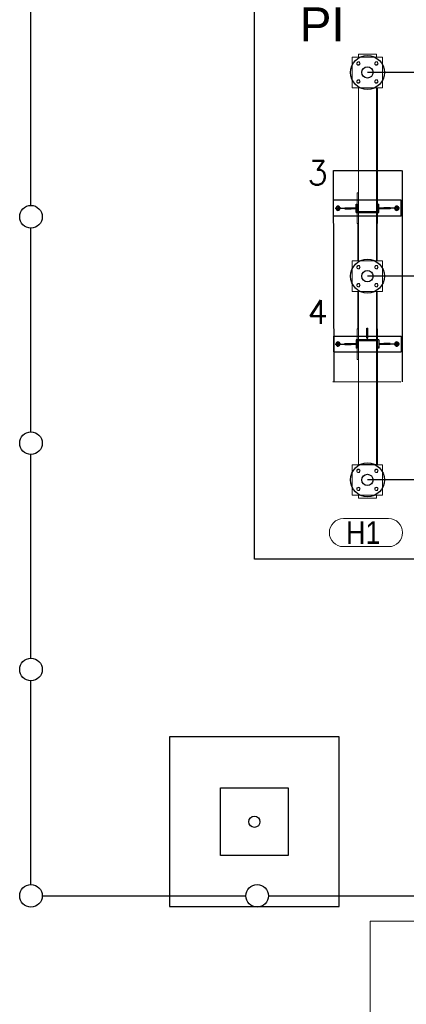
# Model space of a CAD drawing. Header units: metres. Extents: x 70279.8 to 70377.7, y 409251.8 to 409331.5.
# Tile 71 of 244: x 70305.9 to 70309.3, y 409301.1 to 409309.8. Entities that reach past the tile are written whole.
import ezdxf
from ezdxf.enums import TextEntityAlignment as Align

# ---------------------------------------------------------------- set-up
doc = ezdxf.new("R2010")
doc.units = ezdxf.units.M
doc.linetypes.add('XKITLINE00', pattern=[0])
doc.layers.add('CONTINUOUS', color=7, linetype='Continuous', lineweight=18)
doc.styles.add('Arial', font='arial.ttf')
doc.styles.add('ROMANS', font='romans.shx')

# ---------------------------------------------------------------- blocks, each defined once
blk = doc.blocks.new('stelconplaat')
at = {"layer": 'CONTINUOUS'}
for p, q in [((0, 2000), (2000, 2000)), ((0, 0), (0, 2000)), ((2000, 2000), (2000, 0)), ((2000, 0), (0, 0))]:
    blk.add_line(p, q, dxfattribs=at)

msp = doc.modelspace()

# ---------------------------------------------------------------- linework, layer by layer
for p, q in [((70307.975, 409305.05), (70307.975, 409310.05)), ((70306, 409308.175), (70306, 409309.975)), ((70319.74, 409309.35), (70308.975, 409309.35)), ((70308.675, 409308.4827), (70309.275, 409308.4827)), ((70308.6816, 409306.6191), (70308.675, 409308.4827)), ((70309.2816, 409308.4827), (70309.2816, 409306.6154)), ((70306, 409306.175), (70306, 409307.975)), ((70319.15, 409307.55), (70308.975, 409307.55)), ((70308.6693, 409306.6192), (70309.2693, 409306.6155)), ((70306, 409304.175), (70306, 409305.975)), ((70319.15, 409305.75), (70308.975, 409305.75)), ((70309.975, 409305.05), (70307.975, 409305.05)), ((70306, 409302.175), (70306, 409303.975)), ((70307.675, 409303.0305), (70308.275, 409303.0305)), ((70307.675, 409302.4305), (70307.675, 409303.0305)), ((70308.275, 409303.0305), (70308.275, 409302.4305)), ((70308.275, 409302.4305), (70307.675, 409302.4305)), ((70306.1, 409302.075), (70307.9, 409302.075)), ((70308.1, 409302.075), (70309.9, 409302.075))]:
    msp.add_line(p, q)
at = {"linetype": 'XKITLINE00', "lineweight": 0}
for p, q in [((70308.8402, 409309.2154), (70308.8402, 409309.4845)), ((70308.8402, 409309.4845), (70309.1093, 409309.4845)), ((70308.8818, 409309.4331), (70308.8916, 409309.4429)), ((70308.8916, 409309.4429), (70308.905, 409309.4393)), ((70308.8947, 409309.511), (70309.0547, 409309.511)), ((70308.8947, 409309.4855), (70308.8947, 409309.511)), ((70308.8947, 409309.4845), (70308.8947, 409309.4855)), ((70309.0547, 409309.4855), (70308.8947, 409309.4855)), ((70308.905, 409309.4393), (70308.9085, 409309.426)), ((70308.9717, 409309.4845), (70308.9717, 409309.4855)), ((70308.9777, 409309.4845), (70308.9777, 409309.4855)), ((70309.0409, 409309.4331), (70309.0507, 409309.4429)), ((70309.0507, 409309.4429), (70309.0641, 409309.4393)), ((70309.0547, 409309.511), (70309.0547, 409309.4855)), ((70309.0547, 409309.4845), (70309.0547, 409309.4855)), ((70309.0641, 409309.4393), (70309.0676, 409309.426)), ((70309.1093, 409309.4845), (70309.1093, 409309.2154)), ((70308.8854, 409309.4197), (70308.8818, 409309.4331)), ((70308.8987, 409309.4162), (70308.8854, 409309.4197)), ((70308.9085, 409309.426), (70308.8987, 409309.4162)), ((70309.0445, 409309.4197), (70309.0409, 409309.4331)), ((70309.0578, 409309.4162), (70309.0445, 409309.4197)), ((70309.0676, 409309.426), (70309.0578, 409309.4162)), ((70308.8818, 409309.274), (70308.8916, 409309.2838)), ((70308.8854, 409309.2607), (70308.8818, 409309.274)), ((70308.8916, 409309.2838), (70308.905, 409309.2802)), ((70308.9085, 409309.2669), (70308.8987, 409309.2571)), ((70308.905, 409309.2802), (70308.9085, 409309.2669)), ((70309.0409, 409309.274), (70309.0507, 409309.2838)), ((70309.0445, 409309.2606), (70309.0409, 409309.274)), ((70309.0507, 409309.2838), (70309.0641, 409309.2802)), ((70309.0676, 409309.2669), (70309.0578, 409309.2571)), ((70309.0641, 409309.2802), (70309.0676, 409309.2669)), ((70309.1093, 409309.2154), (70308.8402, 409309.2154)), ((70308.8987, 409309.2571), (70308.8854, 409309.2607)), ((70308.8947, 409307.6845), (70308.8947, 409309.2154)), ((70308.8947, 409309.2144), (70309.0547, 409309.2144)), ((70308.9717, 409309.2144), (70308.9717, 409309.2154)), ((70308.9777, 409309.2144), (70308.9777, 409309.2154)), ((70309.0578, 409309.2571), (70309.0445, 409309.2606)), ((70309.0547, 409307.6845), (70309.0547, 409309.2154)), ((70309.0647, 409308.2851), (70309.0647, 409309.2154)), ((70308.6747, 409308.2201), (70308.8847, 409308.2201)), ((70308.6747, 409308.0801), (70308.6747, 409308.2201)), ((70308.8847, 409308.2851), (70308.8947, 409308.2851)), ((70308.8847, 409308.2851), (70308.8847, 409308.0151)), ((70309.0547, 409308.2851), (70309.0647, 409308.2851)), ((70309.0647, 409308.2851), (70309.0647, 409308.0151)), ((70309.0647, 409308.2201), (70309.2747, 409308.2201)), ((70309.2747, 409308.0801), (70309.2747, 409308.2201)), ((70308.6974, 409308.1501), (70308.7061, 409308.1651)), ((70308.7061, 409308.1351), (70308.6974, 409308.1501)), ((70308.7061, 409308.1651), (70308.7234, 409308.1651)), ((70308.7234, 409308.1351), (70308.7061, 409308.1351)), ((70308.7234, 409308.1651), (70308.732, 409308.1501)), ((70308.732, 409308.1501), (70308.7234, 409308.1351)), ((70308.7747, 409308.1451), (70308.7747, 409308.1551)), ((70308.7747, 409308.1551), (70308.8747, 409308.1551)), ((70308.7747, 409308.1451), (70308.8747, 409308.1451)), ((70308.8247, 409308.1451), (70308.8247, 409308.1551)), ((70308.8832, 409308.1876), (70308.8747, 409308.1876)), ((70308.8747, 409308.1876), (70308.8747, 409308.1126)), ((70308.8847, 409308.1689), (70308.8832, 409308.1876)), ((70309.0662, 409308.1876), (70309.0647, 409308.1689)), ((70309.0747, 409308.1876), (70309.0662, 409308.1876)), ((70309.0747, 409308.1126), (70309.0747, 409308.1876)), ((70309.0747, 409308.1551), (70309.1747, 409308.1551)), ((70309.1747, 409308.1451), (70309.0747, 409308.1451)), ((70309.1247, 409308.1451), (70309.1247, 409308.1551)), ((70309.1747, 409308.1551), (70309.1747, 409308.1451)), ((70309.2174, 409308.1501), (70309.2261, 409308.1651)), ((70309.2261, 409308.1351), (70309.2174, 409308.1501)), ((70309.2261, 409308.1651), (70309.2434, 409308.1651)), ((70309.2434, 409308.1351), (70309.2261, 409308.1351)), ((70309.2434, 409308.1651), (70309.252, 409308.1501)), ((70309.252, 409308.1501), (70309.2434, 409308.1351)), ((70308.6747, 409308.0801), (70308.8847, 409308.0801)), ((70308.8747, 409308.1126), (70308.8847, 409308.1126)), ((70309.0647, 409308.1126), (70309.0747, 409308.1126)), ((70309.0647, 409308.0801), (70309.2747, 409308.0801)), ((70308.8847, 409308.0151), (70308.8947, 409308.0151)), ((70308.8897, 409307.6845), (70308.8897, 409308.0151)), ((70309.0547, 409308.0151), (70309.0647, 409308.0151)), ((70309.0597, 409307.6845), (70309.0597, 409308.0151)), ((70308.8402, 409307.4154), (70308.8402, 409307.6845)), ((70308.8402, 409307.6845), (70309.1093, 409307.6845)), ((70308.8818, 409307.6331), (70308.8916, 409307.6429)), ((70308.8854, 409307.6197), (70308.8818, 409307.6331)), ((70308.8987, 409307.6162), (70308.8854, 409307.6197)), ((70308.8916, 409307.6429), (70308.905, 409307.6393)), ((70308.8947, 409307.6855), (70309.0547, 409307.6855)), ((70308.9085, 409307.626), (70308.8987, 409307.6162)), ((70308.905, 409307.6393), (70308.9085, 409307.626)), ((70308.9717, 409307.6845), (70308.9717, 409307.6855)), ((70308.9777, 409307.6845), (70308.9777, 409307.6855)), ((70309.0409, 409307.6331), (70309.0507, 409307.6429)), ((70309.0445, 409307.6197), (70309.0409, 409307.6331)), ((70309.0578, 409307.6162), (70309.0445, 409307.6197)), ((70309.0507, 409307.6429), (70309.0641, 409307.6393)), ((70309.0676, 409307.626), (70309.0578, 409307.6162)), ((70309.0641, 409307.6393), (70309.0676, 409307.626)), ((70309.1093, 409307.6845), (70309.1093, 409307.4154)), ((70308.8818, 409307.474), (70308.8916, 409307.4838)), ((70308.8854, 409307.4607), (70308.8818, 409307.474)), ((70308.8987, 409307.4571), (70308.8854, 409307.4607)), ((70308.8916, 409307.4838), (70308.905, 409307.4802)), ((70308.9085, 409307.4669), (70308.8987, 409307.4571)), ((70308.905, 409307.4802), (70308.9085, 409307.4669)), ((70309.0409, 409307.474), (70309.0507, 409307.4838)), ((70309.0445, 409307.4606), (70309.0409, 409307.474)), ((70309.0578, 409307.4571), (70309.0445, 409307.4606)), ((70309.0507, 409307.4838), (70309.0641, 409307.4802)), ((70309.0676, 409307.4669), (70309.0578, 409307.4571)), ((70309.0641, 409307.4802), (70309.0676, 409307.4669)), ((70309.1093, 409307.4154), (70308.8402, 409307.4154)), ((70308.8897, 409307.0851), (70308.8897, 409307.4154)), ((70308.8947, 409305.8845), (70308.8947, 409307.4154)), ((70308.8947, 409307.4144), (70309.0547, 409307.4144)), ((70308.9717, 409307.4144), (70308.9717, 409307.4154)), ((70308.9777, 409307.4144), (70308.9777, 409307.4154)), ((70309.0547, 409305.8845), (70309.0547, 409307.4154)), ((70309.0597, 409307.0851), (70309.0597, 409307.4154)), ((70308.6747, 409307.0201), (70308.6747, 409306.8801)), ((70308.6747, 409307.0201), (70308.8847, 409307.0201)), ((70308.8847, 409307.0851), (70308.8947, 409307.0851)), ((70308.8847, 409307.0851), (70308.8847, 409306.8151)), ((70309.0547, 409307.0851), (70309.0647, 409307.0851)), ((70309.0647, 409307.0851), (70309.0647, 409306.8151)), ((70309.0647, 409307.0201), (70309.2747, 409307.0201)), ((70309.2747, 409307.0201), (70309.2747, 409306.8801)), ((70308.6974, 409306.9501), (70308.7061, 409306.9651)), ((70308.7061, 409306.9351), (70308.6974, 409306.9501)), ((70308.7061, 409306.9651), (70308.7234, 409306.9651)), ((70308.7234, 409306.9351), (70308.7061, 409306.9351)), ((70308.7234, 409306.9651), (70308.732, 409306.9501)), ((70308.732, 409306.9501), (70308.7234, 409306.9351)), ((70308.7747, 409306.9451), (70308.7747, 409306.9551)), ((70308.7747, 409306.9551), (70308.8747, 409306.9551)), ((70308.7747, 409306.9451), (70308.8747, 409306.9451)), ((70308.8247, 409306.9451), (70308.8247, 409306.9551)), ((70308.8747, 409306.9876), (70308.8847, 409306.9876)), ((70308.8747, 409306.9876), (70308.8747, 409306.9126)), ((70308.8832, 409306.9126), (70308.8847, 409306.9314)), ((70309.0647, 409306.9876), (70309.0747, 409306.9876)), ((70309.0647, 409306.9314), (70309.0662, 409306.9126)), ((70309.0747, 409306.9126), (70309.0747, 409306.9876)), ((70309.0747, 409306.9551), (70309.1747, 409306.9551)), ((70309.1747, 409306.9451), (70309.0747, 409306.9451)), ((70309.1247, 409306.9451), (70309.1247, 409306.9551)), ((70309.1747, 409306.9551), (70309.1747, 409306.9451)), ((70309.2174, 409306.9501), (70309.2261, 409306.9651)), ((70309.2261, 409306.9351), (70309.2174, 409306.9501)), ((70309.2261, 409306.9651), (70309.2434, 409306.9651)), ((70309.2434, 409306.9351), (70309.2261, 409306.9351)), ((70309.2434, 409306.9651), (70309.252, 409306.9501)), ((70309.252, 409306.9501), (70309.2434, 409306.9351)), ((70308.6747, 409306.8801), (70308.8847, 409306.8801)), ((70308.8747, 409306.9126), (70308.8832, 409306.9126)), ((70309.0647, 409306.8801), (70309.2747, 409306.8801)), ((70309.0662, 409306.9126), (70309.0747, 409306.9126)), ((70308.8847, 409306.8151), (70308.8947, 409306.8151)), ((70309.0547, 409306.8151), (70309.0647, 409306.8151)), ((70309.0647, 409305.8845), (70309.0647, 409306.8151)), ((70308.8402, 409305.6154), (70308.8402, 409305.8845)), ((70308.8402, 409305.8845), (70309.1093, 409305.8845)), ((70308.8947, 409305.8855), (70309.0547, 409305.8855)), ((70308.9717, 409305.8845), (70308.9717, 409305.8855)), ((70308.9777, 409305.8845), (70308.9777, 409305.8855)), ((70309.1093, 409305.8845), (70309.1093, 409305.6154)), ((70308.8818, 409305.8331), (70308.8916, 409305.8429)), ((70308.8854, 409305.8197), (70308.8818, 409305.8331)), ((70308.8987, 409305.8162), (70308.8854, 409305.8197)), ((70308.8916, 409305.8429), (70308.905, 409305.8393)), ((70308.9085, 409305.826), (70308.8987, 409305.8162)), ((70308.905, 409305.8393), (70308.9085, 409305.826)), ((70309.0409, 409305.8331), (70309.0507, 409305.8429)), ((70309.0445, 409305.8197), (70309.0409, 409305.8331)), ((70309.0578, 409305.8162), (70309.0445, 409305.8197)), ((70309.0507, 409305.8429), (70309.0641, 409305.8393)), ((70309.0676, 409305.826), (70309.0578, 409305.8162)), ((70309.0641, 409305.8393), (70309.0676, 409305.826)), ((70309.1093, 409305.6154), (70308.8402, 409305.6154)), ((70308.8818, 409305.674), (70308.8916, 409305.6838)), ((70308.8854, 409305.6607), (70308.8818, 409305.674)), ((70308.8987, 409305.6571), (70308.8854, 409305.6607)), ((70308.8916, 409305.6838), (70308.905, 409305.6802)), ((70308.8947, 409305.5892), (70308.8947, 409305.6154)), ((70308.8947, 409305.6144), (70309.0547, 409305.6144)), ((70308.9085, 409305.6669), (70308.8987, 409305.6571)), ((70308.905, 409305.6802), (70308.9085, 409305.6669)), ((70308.9717, 409305.6144), (70308.9717, 409305.6154)), ((70308.9777, 409305.6144), (70308.9777, 409305.6154)), ((70309.0409, 409305.674), (70309.0507, 409305.6838)), ((70309.0445, 409305.6606), (70309.0409, 409305.674)), ((70309.0578, 409305.6571), (70309.0445, 409305.6606)), ((70309.0507, 409305.6838), (70309.0641, 409305.6802)), ((70309.0547, 409305.5892), (70309.0547, 409305.6154)), ((70309.0676, 409305.6669), (70309.0578, 409305.6571)), ((70309.0641, 409305.6802), (70309.0676, 409305.6669)), ((70308.8947, 409305.5892), (70309.0547, 409305.5892))]:
    msp.add_line(p, q, dxfattribs=at)
at = {"linetype": 'Continuous', "lineweight": 25}
for p, q in [((70309.2747, 409308.2201), (70308.6747, 409308.2201)), ((70308.6747, 409308.0801), (70308.6747, 409308.2201)), ((70309.2747, 409308.0801), (70309.2747, 409308.2201)), ((70308.6907, 409308.1501), (70308.7067, 409308.1501)), ((70308.6974, 409308.1501), (70308.7061, 409308.1651)), ((70308.7061, 409308.1351), (70308.6974, 409308.1501)), ((70308.7061, 409308.1651), (70308.7234, 409308.1651)), ((70308.7234, 409308.1351), (70308.7061, 409308.1351)), ((70308.7147, 409308.1741), (70308.7147, 409308.1581)), ((70308.7147, 409308.1501), (70308.7178, 409308.1501)), ((70308.7147, 409308.1261), (70308.7147, 409308.1421)), ((70308.7178, 409308.1501), (70308.7264, 409308.1501)), ((70308.7387, 409308.1501), (70308.7227, 409308.1501)), ((70308.7234, 409308.1651), (70308.732, 409308.1501)), ((70308.732, 409308.1501), (70308.7234, 409308.1351)), ((70308.7264, 409308.1501), (70308.7394, 409308.1501)), ((70308.7394, 409308.1501), (70308.7547, 409308.1501)), ((70308.7547, 409308.1501), (70308.8147, 409308.1501)), ((70308.7747, 409308.1451), (70308.7747, 409308.1551)), ((70308.7747, 409308.1551), (70308.8297, 409308.1551)), ((70308.7747, 409308.1451), (70308.8297, 409308.1451)), ((70308.8297, 409308.1451), (70308.8297, 409308.1551)), ((70308.8747, 409308.1126), (70308.8747, 409308.1876)), ((70308.8747, 409308.1876), (70308.8832, 409308.1876)), ((70308.8832, 409308.1876), (70308.8885, 409308.1211)), ((70309.0609, 409308.1211), (70309.0662, 409308.1876)), ((70309.0662, 409308.1876), (70309.0747, 409308.1876)), ((70309.0747, 409308.1126), (70309.0747, 409308.1876)), ((70309.1747, 409308.1551), (70309.1197, 409308.1551)), ((70309.1197, 409308.1551), (70309.1197, 409308.1451)), ((70309.1747, 409308.1451), (70309.1197, 409308.1451)), ((70309.1947, 409308.1501), (70309.1347, 409308.1501)), ((70309.1747, 409308.1551), (70309.1747, 409308.1451)), ((70309.21, 409308.1501), (70309.1947, 409308.1501)), ((70309.223, 409308.1501), (70309.21, 409308.1501)), ((70309.2107, 409308.1501), (70309.2267, 409308.1501)), ((70309.2174, 409308.1501), (70309.2261, 409308.1651)), ((70309.2261, 409308.1351), (70309.2174, 409308.1501)), ((70309.2317, 409308.1501), (70309.223, 409308.1501)), ((70309.2261, 409308.1651), (70309.2434, 409308.1651)), ((70309.2261, 409308.1351), (70309.2434, 409308.1351)), ((70309.2347, 409308.1501), (70309.2317, 409308.1501)), ((70309.2347, 409308.1741), (70309.2347, 409308.1581)), ((70309.2347, 409308.1261), (70309.2347, 409308.1421)), ((70309.2587, 409308.1501), (70309.2427, 409308.1501)), ((70309.2434, 409308.1651), (70309.252, 409308.1501)), ((70309.2434, 409308.1351), (70309.252, 409308.1501)), ((70309.2747, 409308.0801), (70308.6747, 409308.0801)), ((70308.8747, 409308.1126), (70309.0747, 409308.1126)), ((70308.8885, 409308.1211), (70309.0609, 409308.1211)), ((70308.9697, 409307.0026), (70308.9697, 409307.0898)), ((70308.9697, 409307.0898), (70308.9797, 409307.0898)), ((70308.9797, 409307.0026), (70308.9797, 409307.0898)), ((70308.6747, 409307.0201), (70308.6747, 409306.8801)), ((70308.6747, 409307.0201), (70308.9697, 409307.0201)), ((70308.9697, 409307.0026), (70308.9797, 409307.0026)), ((70308.9797, 409307.0201), (70309.2747, 409307.0201)), ((70309.2747, 409307.0201), (70309.2747, 409306.8801)), ((70308.6907, 409306.9501), (70308.7067, 409306.9501)), ((70308.6974, 409306.9501), (70308.7061, 409306.9651)), ((70308.7061, 409306.9351), (70308.6974, 409306.9501)), ((70308.7061, 409306.9651), (70308.7234, 409306.9651)), ((70308.7234, 409306.9351), (70308.7061, 409306.9351)), ((70308.7147, 409306.9741), (70308.7147, 409306.9581)), ((70308.7147, 409306.9501), (70308.7178, 409306.9501)), ((70308.7147, 409306.9261), (70308.7147, 409306.9421)), ((70308.7178, 409306.9501), (70308.7264, 409306.9501)), ((70308.7387, 409306.9501), (70308.7227, 409306.9501)), ((70308.7234, 409306.9651), (70308.732, 409306.9501)), ((70308.732, 409306.9501), (70308.7234, 409306.9351)), ((70308.7264, 409306.9501), (70308.7394, 409306.9501)), ((70308.7394, 409306.9501), (70308.7547, 409306.9501)), ((70308.7547, 409306.9501), (70308.8147, 409306.9501)), ((70308.7747, 409306.9451), (70308.7747, 409306.9551)), ((70308.7747, 409306.9551), (70308.8297, 409306.9551)), ((70308.7747, 409306.9451), (70308.8297, 409306.9451)), ((70308.8297, 409306.9451), (70308.8297, 409306.9551)), ((70309.0747, 409306.9876), (70308.8747, 409306.9876)), ((70308.8747, 409306.9876), (70308.8747, 409306.9126)), ((70308.8885, 409306.9791), (70308.8832, 409306.9126)), ((70309.0609, 409306.9791), (70308.8885, 409306.9791)), ((70309.0662, 409306.9126), (70309.0609, 409306.9791)), ((70309.0747, 409306.9876), (70309.0747, 409306.9126)), ((70309.1747, 409306.9551), (70309.1197, 409306.9551)), ((70309.1197, 409306.9551), (70309.1197, 409306.9451)), ((70309.1747, 409306.9451), (70309.1197, 409306.9451)), ((70309.1947, 409306.9501), (70309.1347, 409306.9501)), ((70309.1747, 409306.9551), (70309.1747, 409306.9451)), ((70309.21, 409306.9501), (70309.1947, 409306.9501)), ((70309.223, 409306.9501), (70309.21, 409306.9501)), ((70309.2107, 409306.9501), (70309.2267, 409306.9501)), ((70309.2174, 409306.9501), (70309.2261, 409306.9651)), ((70309.2261, 409306.9351), (70309.2174, 409306.9501)), ((70309.2317, 409306.9501), (70309.223, 409306.9501)), ((70309.2261, 409306.9651), (70309.2434, 409306.9651)), ((70309.2261, 409306.9351), (70309.2434, 409306.9351)), ((70309.2347, 409306.9501), (70309.2317, 409306.9501)), ((70309.2347, 409306.9741), (70309.2347, 409306.9581)), ((70309.2347, 409306.9261), (70309.2347, 409306.9421)), ((70309.2587, 409306.9501), (70309.2427, 409306.9501)), ((70309.2434, 409306.9651), (70309.252, 409306.9501)), ((70309.2434, 409306.9351), (70309.252, 409306.9501)), ((70308.6747, 409306.8801), (70309.2747, 409306.8801)), ((70308.8832, 409306.9126), (70308.8747, 409306.9126)), ((70309.0747, 409306.9126), (70309.0662, 409306.9126))]:
    msp.add_line(p, q, dxfattribs=at)
at = {"linetype": 'Continuous', "lineweight": 0}
for p, q in [((70308.7623, 409305.4081), (70309.1617, 409305.4081)), ((70308.7623, 409305.1601), (70309.1617, 409305.1601))]:
    msp.add_line(p, q, dxfattribs=at)
at = {"ltscale": 5}
for p, q in [((70308.725, 409303.48), (70307.225, 409303.48)), ((70307.225, 409303.48), (70307.225, 409301.98)), ((70308.725, 409302.73), (70308.725, 409303.48)), ((70308.725, 409301.98), (70308.725, 409302.73)), ((70307.225, 409301.98), (70308.725, 409301.98))]:
    msp.add_line(p, q, dxfattribs=at)
for centre, radius in [((70308.975, 409309.35), 0.15), ((70308.975, 409309.35), 0.05), ((70306, 409308.075), 0.1), ((70308.975, 409307.55), 0.15), ((70308.975, 409307.55), 0.05), ((70306, 409306.075), 0.1), ((70308.975, 409305.75), 0.15), ((70308.975, 409305.75), 0.05), ((70306, 409304.075), 0.1), ((70307.975, 409302.73), 0.05), ((70306, 409302.075), 0.1), ((70308, 409302.075), 0.1)]:
    msp.add_circle(centre, radius)
at = {"linetype": 'XKITLINE00', "lineweight": 0}
for centre, radius, start, end in [((70308.8952, 409309.4295), 0.015, 44.99925, 224.99925), ((70308.8952, 409309.4295), 0.015, 224.99925, 44.99925), ((70309.0543, 409309.4295), 0.015, 44.99925, 224.99925), ((70309.0543, 409309.4295), 0.015, 224.99925, 44.99925), ((70308.8952, 409309.2704), 0.015, 44.99925, 224.99925), ((70308.8952, 409309.2704), 0.015, 224.99925, 44.99925), ((70309.0543, 409309.2704), 0.015, 44.99925, 224.99925), ((70309.0543, 409309.2704), 0.015, 224.99925, 44.99925), ((70308.7147, 409308.1501), 0.0185, 90, 270), ((70308.7147, 409308.1501), 0.01, 90, 270), ((70308.7147, 409308.1501), 0.0185, 270, 90), ((70308.7147, 409308.1501), 0.01, 270, 90), ((70309.2347, 409308.1501), 0.0185, 90, 270), ((70309.2347, 409308.1501), 0.01, 90, 270), ((70309.2347, 409308.1501), 0.0185, 270, 90), ((70309.2347, 409308.1501), 0.01, 270, 90), ((70308.8952, 409307.6295), 0.015, 44.99925, 224.99925), ((70308.8952, 409307.6295), 0.015, 224.99925, 44.99925), ((70309.0543, 409307.6295), 0.015, 44.99925, 224.99925), ((70309.0543, 409307.6295), 0.015, 224.99925, 44.99925), ((70308.8952, 409307.4704), 0.015, 44.99925, 224.99925), ((70308.8952, 409307.4704), 0.015, 224.99925, 44.99925), ((70309.0543, 409307.4704), 0.015, 44.99925, 224.99925), ((70309.0543, 409307.4704), 0.015, 224.99925, 44.99925), ((70308.7147, 409306.9501), 0.0185, 90, 270), ((70308.7147, 409306.9501), 0.01, 90, 270), ((70308.7147, 409306.9501), 0.0185, 270, 90), ((70308.7147, 409306.9501), 0.01, 270, 90), ((70309.2347, 409306.9501), 0.0185, 90, 270), ((70309.2347, 409306.9501), 0.01, 90, 270), ((70309.2347, 409306.9501), 0.0185, 270, 90), ((70309.2347, 409306.9501), 0.01, 270, 90), ((70308.8952, 409305.8295), 0.015, 44.99925, 224.99925), ((70308.8952, 409305.8295), 0.015, 224.99925, 44.99925), ((70309.0543, 409305.8295), 0.015, 44.99925, 224.99925), ((70309.0543, 409305.8295), 0.015, 224.99925, 44.99925), ((70308.8952, 409305.6704), 0.015, 44.99925, 224.99925), ((70308.8952, 409305.6704), 0.015, 224.99925, 44.99925), ((70309.0543, 409305.6704), 0.015, 44.99925, 224.99925), ((70309.0543, 409305.6704), 0.015, 224.99925, 44.99925)]:
    msp.add_arc(centre, radius, start, end, dxfattribs=at)
at = {"linetype": 'Continuous', "lineweight": 25}
for centre, radius, start, end in [((70308.7147, 409308.1501), 0.0185, 90, 270), ((70308.7147, 409308.1501), 0.01, 29.99995, 209.99995), ((70308.7147, 409308.1501), 0.01, 209.99995, 29.99995), ((70308.7147, 409308.1501), 0.0185, 270, 90), ((70309.2347, 409308.1501), 0.0185, 90, 270), ((70309.2347, 409308.1501), 0.01, 29.99995, 209.99995), ((70309.2347, 409308.1501), 0.01, 209.99995, 29.99995), ((70309.2347, 409308.1501), 0.0185, 270, 90), ((70308.7147, 409306.9501), 0.0185, 90, 270), ((70308.7147, 409306.9501), 0.01, 29.99995, 209.99995), ((70308.7147, 409306.9501), 0.01, 209.99995, 29.99995), ((70308.7147, 409306.9501), 0.0185, 270, 90), ((70309.2347, 409306.9501), 0.0185, 90, 270), ((70309.2347, 409306.9501), 0.01, 29.99995, 209.99995), ((70309.2347, 409306.9501), 0.01, 209.99995, 29.99995), ((70309.2347, 409306.9501), 0.0185, 270, 90)]:
    msp.add_arc(centre, radius, start, end, dxfattribs=at)
at = {"linetype": 'Continuous', "lineweight": 0}
for centre, start, end in [((70308.7623, 409305.2841), 90, 270), ((70309.1617, 409305.2841), 270, 90)]:
    msp.add_arc(centre, 0.124, start, end, dxfattribs=at)

# ---------------------------------------------------------------- block references
at = {"xscale": 0.001, "yscale": 0.001, "zscale": 0.001}
msp.add_blockref('stelconplaat', (70309, 409299.85), dxfattribs=at)

# ---------------------------------------------------------------- texts
at = {"style": 'Arial'}
msp.add_text('PI', height=0.3, dxfattribs=at).set_placement((70308.3772, 409309.5347), align=Align.BOTTOM_LEFT)
at = {"style": 'Arial', "width": 0.85}
msp.add_text('H1', height=0.2, dxfattribs=at).set_placement((70308.7863, 409305.1841))
at = {"char_height": 0.21, "attachment_point": 1, "style": 'ROMANS'}
for s, insert in [('3', (70308.4447, 409308.568)), ('4', (70308.4447, 409307.338))]:
    msp.add_mtext_dynamic_manual_height_columns(s, width=437.989627, gutter_width=15, heights=[0], dxfattribs=dict(at, insert=insert))

doc.saveas('drawing.dxf')
